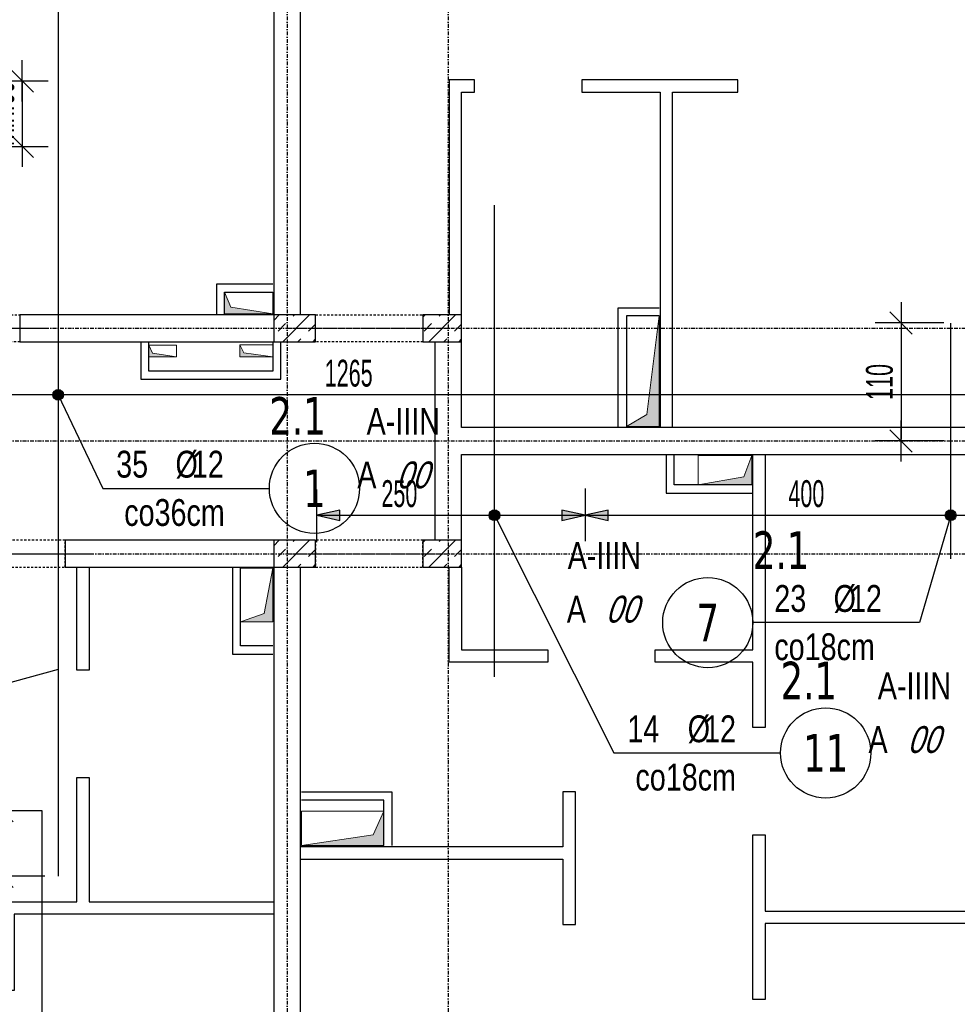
# Model space of a CAD drawing. Header units: millimetres. Extents: x 7622 to 25843, y -22705 to -15125.
# Tile 29 of 45: x 13667 to 14540, y -17324 to -16406. Entities that reach past the tile are written whole.
import ezdxf
from ezdxf.enums import TextEntityAlignment as Align

# ---------------------------------------------------------------- set-up
doc = ezdxf.new("R2010")
doc.units = ezdxf.units.MM
doc.header["$LTSCALE"] = 10
doc.linetypes.add('MO', pattern=[0.7, 0.35, -0.17, 0.01, -0.17])
doc.linetypes.add('MP', pattern=[0.36, 0.2, -0.16])
for name, color, linetype in [('BA_szr', 1, 'Continuous'), ('BA_wym', 1, 'Continuous'), ('BD_lpm', 1, 'MP'), ('BD_osm', 1, 'MO'), ('BD_wic', 1, 'Continuous'), ('BD_wig', 3, 'Continuous'), ('BZ_odn', 1, 'Continuous'), ('BZ_opi1', 7, 'Continuous'), ('BZ_opi2', 4, 'Continuous'), ('BZ_P_wid', 3, 'Continuous'), ('BZ_wym', 1, 'Continuous')]:
    doc.layers.add(name, color=color, linetype=linetype)
doc.layers.add('BZ_pom', color=6, linetype='Continuous', plot=False)
doc.layers.add('Nowe_A-Przebicia_Nr_pióra__1', color=7, linetype='Continuous', lineweight=13)
doc.layers.add('Nowe_A-Przebicia_Nr_pióra__102', color=7, linetype='Continuous', lineweight=5, true_color=0xcccccc)
doc.styles.add('BIKTBG', font='tahoma.ttf', dxfattribs={"width": 0.85})
doc.styles.add('BIKTS', font='bikromsw.shx', dxfattribs={"width": 0.8})
doc.styles.add('BIKWYM', font='bikromsw.shx', dxfattribs={"width": 0.6})
doc.dimstyles.new('BZ_KP_100_cm', dxfattribs={"dimtxt": 25, "dimasz": 1.666667, "dimexe": 24, "dimexo": 0, "dimgap": 0, "dimtad": 0, "dimdec": 1, "dimrnd": 0.5, "dimzin": 9, "dimdsep": 46, "dimtxsty": 'BIKWYM', "dimblk": 'WYM-KR', "dimblk1": 'WYM-KP', "dimblk2": 'WYM-KP', "dimsah": 1, "dimcen": 0, "dimdle": 20, "dimclrd": 256, "dimclre": 256, "dimclrt": 7, "dimadec": 0, "dimazin": 0, "dimtfac": 0.033333, "dimtdec": 1, "dimtmove": 0, "dimatfit": 3, "dimldrblk": 'WYM-KP', "dimfxl": 1, "dimtvp": 0.8, "dimtolj": 1, "dimarcsym": 0})
doc.dimstyles.new('BZ_KR_100_cm', dxfattribs={"dimtxt": 25, "dimasz": 1.666667, "dimexe": 24, "dimexo": 0, "dimgap": 0, "dimtad": 0, "dimdec": 1, "dimrnd": 0.5, "dimzin": 9, "dimdsep": 46, "dimtxsty": 'BIKWYM', "dimblk": 'WYM-KR', "dimcen": 0, "dimdle": 20, "dimclrd": 256, "dimclre": 256, "dimclrt": 7, "dimadec": 0, "dimazin": 0, "dimtfac": 0.033333, "dimtdec": 1, "dimtmove": 0, "dimatfit": 3, "dimldrblk": 'WYM-KR', "dimfxl": 1, "dimtvp": 0.8, "dimtolj": 1, "dimarcsym": 0})
doc.dimstyles.new('BZ_ST_100_cm', dxfattribs={"dimtxt": 25, "dimasz": 1.666667, "dimexe": 24, "dimexo": 0, "dimgap": 0, "dimtad": 0, "dimdec": 1, "dimrnd": 0.5, "dimdsep": 46, "dimtxsty": 'BIKWYM', "dimblk": 'WYM-ST', "dimcen": 0, "dimdle": 20, "dimclrd": 256, "dimclre": 256, "dimclrt": 7, "dimadec": 0, "dimazin": 0, "dimtfac": 0.033333, "dimtdec": 1, "dimtix": 1, "dimtmove": 2, "dimatfit": 3, "dimldrblk": 'WYM-ST', "dimfxl": 25, "dimfxlon": 1, "dimtvp": 0.8, "dimtolj": 1, "dimtzin": 0, "dimarcsym": 0})

# ---------------------------------------------------------------- blocks, each defined once
blk = doc.blocks.new('WYM-ST')
blk.add_hatch(color=256).paths.add_polyline_path([(-13, 2.88), (0, 0), (-13, -2.88)])
blk.add_lwpolyline([(0, 0), (-13, 2.88), (-13, -2.88), (0, 0)])
blk = doc.blocks.new('*D195')
at = {"layer": 'BA_wym', "lineweight": -2}
for p, q in [((13328.6, -17480.38), (13328.6, -17529.38)), ((14593.6, -17480.38), (14593.6, -17529.38)), ((14591.93, -17505.38), (13330.26, -17505.38))]:
    blk.add_line(p, q, dxfattribs=at)
at = {"layer": 'Defpoints', "color": 0}
for p in [(13328.6, -16344.31), (14593.6, -16588.81), (13328.6, -17505.38)]:
    blk.add_point(p, dxfattribs=at)
at = {"layer": 'BA_wym', "lineweight": -2, "xscale": 1.666666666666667, "yscale": 1.666666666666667, "zscale": 1.666666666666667, "rotation": 180}
blk.add_blockref('WYM-ST', (13328.6, -17505.38), dxfattribs=at)
at = {"layer": 'BA_wym', "lineweight": -2, "xscale": 1.666666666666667, "yscale": 1.666666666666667, "zscale": 1.666666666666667}
blk.add_blockref('WYM-ST', (14593.6, -17505.38), dxfattribs=at)
at = {"layer": 'BA_wym', "color": 7, "insert": (13973.43, -17485.38), "char_height": 25, "attachment_point": 5, "style": 'BIKWYM'}
blk.add_mtext('\\A1;1265', dxfattribs=at)
blk = doc.blocks.new('*D368')
at = {"layer": 'BA_wym', "lineweight": -2}
for p, q in [((13328.6, -16730.81), (13328.6, -16779.81)), ((14593.6, -16730.81), (14593.6, -16779.81)), ((14591.93, -16755.81), (13330.26, -16755.81))]:
    blk.add_line(p, q, dxfattribs=at)
at = {"layer": 'Defpoints', "color": 0}
for p in [(13328.6, -16658.04), (14593.6, -16658.04), (13328.6, -16755.81)]:
    blk.add_point(p, dxfattribs=at)
at = {"layer": 'BA_wym', "lineweight": -2, "xscale": 1.666666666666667, "yscale": 1.666666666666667, "zscale": 1.666666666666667, "rotation": 180}
blk.add_blockref('WYM-ST', (13328.6, -16755.81), dxfattribs=at)
at = {"layer": 'BA_wym', "lineweight": -2, "xscale": 1.666666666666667, "yscale": 1.666666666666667, "zscale": 1.666666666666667}
blk.add_blockref('WYM-ST', (14593.6, -16755.81), dxfattribs=at)
at = {"layer": 'BA_wym', "color": 7, "insert": (13973.43, -16735.81), "char_height": 25, "attachment_point": 5, "style": 'BIKWYM'}
blk.add_mtext('\\A1;1265', dxfattribs=at)
blk = doc.blocks.new('WYM-KR')
at = {"color": 7, "linetype": 'ByBlock'}
blk.add_line((6.24, 6.24), (-6.24, -6.24), dxfattribs=at)
at = {"linetype": 'ByBlock'}
blk.add_line((11.52, 0), (-11.52, 0), dxfattribs=at)
blk = doc.blocks.new('*D374')
at = {"layer": 'BZ_wym', "lineweight": -2}
for p, q in [((13687.75, -17143.31), (13626.46, -17143.31)), ((13650.46, -17141.64), (13650.46, -17139.98)), ((13650.46, -17143.31), (13650.46, -17204.31)), ((13690.46, -17204.31), (13626.46, -17204.31)), ((13650.46, -17205.98), (13650.46, -17207.64))]:
    blk.add_line(p, q, dxfattribs=at)
at = {"layer": 'Defpoints', "color": 0}
for p in [(13687.75, -17143.31), (13650.46, -17204.31), (13702.75, -17204.31)]:
    blk.add_point(p, dxfattribs=at)
at = {"layer": 'BZ_wym', "lineweight": -2, "xscale": 1.666666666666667, "yscale": 1.666666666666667, "zscale": 1.666666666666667}
for p, rotation in [((13650.46, -17143.31), 270), ((13650.46, -17204.31), 90)]:
    blk.add_blockref('WYM-KR', p, dxfattribs=dict(at, rotation=rotation))
at = {"layer": 'BZ_wym', "color": 7, "insert": (13630.46, -17173.56), "char_height": 25, "attachment_point": 5, "rotation": 90, "style": 'BIKWYM'}
blk.add_mtext('\\A1;min.60', dxfattribs=at)
blk = doc.blocks.new('WYM-KP')
blk.add_hatch(color=256).paths.add_polyline_path([(3, 0, 1), (-3, 0, 1)])
blk.add_circle((0, 0), 3)
blk = doc.blocks.new('bik_BlkOpPret', base_point=(1524.45, 7050.26))
at = {"layer": 'BZ_opi1', "style": 'BIKTS', "width": 0.6}
for tag, p in [('SZTUK', (1533.83, 7057.76)), ('PRZEDR_FI', (1554.72, 7057.76)), ('PRZEKROJ', (1563.29, 7057.76)), ('PRZEDR_L', (1533.83, 7024.01)), ('DLUGOSC', (1568.65, 7024.01)), ('UWAGA', (1533.83, 6997.76))]:
    blk.add_attdef(tag, p, '', height=18.75, dxfattribs=at)
at = {"layer": 'BZ_opi2', "style": 'BIKTBG', "width": 0.6}
blk.add_attdef('NUMER', text='', height=26.25, dxfattribs=at).set_placement((1620.77, 7050.26), align=Align.MIDDLE_CENTER)
at = {"layer": 'BZ_pom', "width": 0.6}
for tag, p, height, style in [('POZYCJA', (1589.27, 7087.76), 26.25, 'BIKTBG'), ('GATUNEK', (1630.22, 7087.76), 18.75, 'BIKTS'), ('METODA_L', (1639.09, 7050.26), 18.75, 'BIKTS'), ('EURO_KOD', (1663.74, 7050.26), 18.75, 'BIKTS')]:
    blk.add_attdef(tag, p, '', height=height, dxfattribs=dict(at, style=style))
at = {"layer": 'BZ_wym', "width": 0.6}
for tag, p, height, style, flags in [('PRZEDR_NR', (1533.83, 6969.63), 26.25, 'BIKTBG', 1), ('PRZEDR_SZT', (1533.83, 6941.51), 18.75, 'BIKTS', 1), ('TYP_PRETA', (1533.83, 6913.38), 18.75, 'BIKTS', 3), ('EURO_KOD_SEGMENTY', (1567.58, 6885.26), 18.75, 'BIKTS', 3), ('HAK_1', (1533.83, 6857.13), 18.75, 'BIKTS', 3), ('HAK_2', (1533.83, 6829.01), 18.75, 'BIKTS', 3), ('ID', (1533.83, 6800.88), 18.75, 'BIKTS', 3), ('ID_C', (1533.83, 6772.76), 18.75, 'BIKTS', 3), ('b_atr_0', (1533.83, 6744.63), 18.75, 'BIKTS', 3)]:
    blk.add_attdef(tag, p, '', height=height, dxfattribs=dict(at, style=style, flags=flags))
blk = doc.blocks.new('*D380')
at = {"layer": 'BZ_wym', "lineweight": -2}
for p, q in [((13629.32, -16463.31), (13693.32, -16463.31)), ((13669.32, -16461.64), (13669.32, -16459.98)), ((13669.32, -16463.31), (13669.32, -16524.31)), ((13629.32, -16524.31), (13693.32, -16524.31)), ((13669.32, -16525.98), (13669.32, -16527.64))]:
    blk.add_line(p, q, dxfattribs=at)
at = {"layer": 'Defpoints', "color": 0}
for p in [(13602.43, -16463.31), (13617.43, -16524.31), (13669.32, -16524.31)]:
    blk.add_point(p, dxfattribs=at)
at = {"layer": 'BZ_wym', "lineweight": -2, "xscale": 1.666666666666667, "yscale": 1.666666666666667, "zscale": 1.666666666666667}
for p, rotation in [((13669.32, -16463.31), 270), ((13669.32, -16524.31), 90)]:
    blk.add_blockref('WYM-KR', p, dxfattribs=dict(at, rotation=rotation))
at = {"layer": 'BZ_wym', "color": 7, "insert": (13649.32, -16493.81), "char_height": 25, "attachment_point": 5, "rotation": 90, "style": 'BIKWYM'}
blk.add_mtext('\\A1;min.60', dxfattribs=at)
blk = doc.blocks.new('*D384')
at = {"layer": 'BA_wym', "lineweight": -2}
for p, q in [((14193.6, -16843.01), (14193.6, -16892.01)), ((14593.6, -16843.01), (14593.6, -16892.01)), ((14195.26, -16868.01), (14591.93, -16868.01))]:
    blk.add_line(p, q, dxfattribs=at)
at = {"layer": 'Defpoints', "color": 0}
for p in [(14193.6, -16786.31), (14593.6, -16789.67), (14593.6, -16868.01)]:
    blk.add_point(p, dxfattribs=at)
at = {"layer": 'BA_wym', "lineweight": -2, "xscale": 1.666666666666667, "yscale": 1.666666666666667, "zscale": 1.666666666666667, "rotation": 180}
blk.add_blockref('WYM-ST', (14193.6, -16868.01), dxfattribs=at)
at = {"layer": 'BA_wym', "lineweight": -2, "xscale": 1.666666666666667, "yscale": 1.666666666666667, "zscale": 1.666666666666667}
blk.add_blockref('WYM-ST', (14593.6, -16868.01), dxfattribs=at)
at = {"layer": 'BA_wym', "color": 7, "insert": (14399.83, -16848.01), "char_height": 25, "attachment_point": 5, "style": 'BIKWYM'}
blk.add_mtext('\\A1;400', dxfattribs=at)
blk = doc.blocks.new('*D385')
at = {"layer": 'BA_wym', "lineweight": -2}
for p, q in [((13943.6, -16893.01), (13943.6, -16844.01)), ((14193.6, -16843.01), (14193.6, -16892.01)), ((13945.26, -16868.01), (14191.93, -16868.01))]:
    blk.add_line(p, q, dxfattribs=at)
at = {"layer": 'Defpoints', "color": 0}
for p in [(14193.6, -16786.31), (14193.6, -16868.01), (13943.6, -16916.31)]:
    blk.add_point(p, dxfattribs=at)
at = {"layer": 'BA_wym', "lineweight": -2, "xscale": 1.666666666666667, "yscale": 1.666666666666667, "zscale": 1.666666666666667, "rotation": 180}
blk.add_blockref('WYM-ST', (13943.6, -16868.01), dxfattribs=at)
at = {"layer": 'BA_wym', "lineweight": -2, "xscale": 1.666666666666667, "yscale": 1.666666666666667, "zscale": 1.666666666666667}
blk.add_blockref('WYM-ST', (14193.6, -16868.01), dxfattribs=at)
at = {"layer": 'BA_wym', "color": 7, "insert": (14020.65, -16848.01), "char_height": 25, "attachment_point": 5, "style": 'BIKWYM'}
blk.add_mtext('\\A1;250', dxfattribs=at)
blk = doc.blocks.new('*D386')
at = {"layer": 'BZ_wym', "lineweight": -2}
for p, q in [((14528.03, -16688.81), (14464.03, -16688.81)), ((14488.03, -16690.48), (14488.03, -16797.14)), ((14528.03, -16798.81), (14464.03, -16798.81))]:
    blk.add_line(p, q, dxfattribs=at)
at = {"layer": 'Defpoints', "color": 0}
for p in [(14528.03, -16688.81), (14488.03, -16798.81), (14528.03, -16798.81)]:
    blk.add_point(p, dxfattribs=at)
at = {"layer": 'BZ_wym', "lineweight": -2, "xscale": 1.666666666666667, "yscale": 1.666666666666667, "zscale": 1.666666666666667}
for p, rotation in [((14488.03, -16688.81), 90), ((14488.03, -16798.81), 270)]:
    blk.add_blockref('WYM-KR', p, dxfattribs=dict(at, rotation=rotation))
at = {"layer": 'BZ_wym', "color": 7, "insert": (14468.03, -16743.81), "char_height": 25, "attachment_point": 5, "rotation": 90, "style": 'BIKWYM'}
blk.add_mtext('\\A1;110', dxfattribs=at)

msp = doc.modelspace()

# ---------------------------------------------------------------- hatches: boundary and pattern name
at = {"layer": 'BA_szr'}
h = msp.add_hatch(dxfattribs=at)
h.set_pattern_fill('BIK_ZELBET', color=256, scale=100, angle=45, pattern_type=2)
h.set_pattern_definition([(45, (2289.82, -17750.161), (-14.142136, 14.142136), []), (45, (2282.75, -17743.09), (-14.142136, 14.142136), [10, -10])])
h.paths.add_polyline_path([(13903.6, -16706.31), (13942.6, -16706.31), (13942.6, -16681.31), (13903.6, -16681.31)])
h = msp.add_hatch(dxfattribs=at)
h.set_pattern_fill('BIK_ZELBET', color=256, scale=100, angle=45, pattern_type=2)
h.set_pattern_definition([(45, (2425.82, -17750.161), (-14.142136, 14.142136), []), (45, (2418.749, -17743.09), (-14.142136, 14.142136), [10, -10])])
h.paths.add_polyline_path([(14042.6, -16706.31), (14078.6, -16706.31), (14078.6, -16681.31), (14042.6, -16681.31)])
h = msp.add_hatch(dxfattribs=at)
h.set_pattern_fill('BIK_ZELBET', color=256, scale=100, angle=45, pattern_type=2)
h.set_pattern_definition([(45, (2289.82, -17960.161), (-14.142136, 14.142136), []), (45, (2282.75, -17953.09), (-14.142136, 14.142136), [10, -10])])
h.paths.add_polyline_path([(13903.6, -16916.31), (13942.6, -16916.31), (13942.6, -16891.31), (13903.6, -16891.31)])
h = msp.add_hatch(dxfattribs=at)
h.set_pattern_fill('BIK_ZELBET', color=256, scale=100, angle=45, pattern_type=2)
h.set_pattern_definition([(45, (2425.82, -17960.161), (-14.142136, 14.142136), []), (45, (2418.749, -17953.09), (-14.142136, 14.142136), [10, -10])])
h.paths.add_polyline_path([(14042.6, -16916.31), (14078.6, -16916.31), (14078.6, -16891.31), (14042.6, -16891.31)])
at = {"layer": 'Nowe_A-Przebicia_Nr_pióra__102', "linetype": 'Continuous', "lineweight": 5, "true_color": 0xcccccc}
for points in [[(13902.6, -16680.31), (13857.6, -16680.31), (13857.6, -16660.31), (13863.66, -16674.25)], [(14232.1, -16785.31), (14262.6, -16785.31), (14262.6, -16682.35), (14251.27, -16773.99)], [(13813.1, -16720.53), (13787.1, -16720.53), (13787.1, -16709.53), (13790.51, -16717.11)], [(13902.6, -16720.28), (13872.1, -16720.28), (13872.1, -16709.28), (13875.8, -16716.58)], [(14299.11, -16839.81), (14349.1, -16839.81), (14349.1, -16812.31), (14341.61, -16832.32)], [(13872.6, -16967.31), (13902.6, -16967.31), (13902.6, -16917.31), (13894.77, -16959.48)], [(13929.6, -17175.81), (14006.1, -17175.81), (14006.1, -17143.86), (13996.11, -17165.82)]]:
    msp.add_hatch(color=254, dxfattribs=at).paths.add_polyline_path(points)

# ---------------------------------------------------------------- linework, layer by layer
at = {"layer": 'BD_lpm'}
for points in [[(13667.1, -16706.31), (13565.1, -16706.31), (13565.1, -16681.31), (13667.1, -16681.31)], [(14042.6, -16706.31), (13942.6, -16706.31), (13942.6, -16681.31), (14042.6, -16681.31)], [(13609.1, -16916.31), (13709.1, -16916.31), (13709.1, -16891.31), (13609.1, -16891.31)], [(13942.6, -16916.31), (14042.6, -16916.31), (14042.6, -16891.31), (13942.6, -16891.31)]]:
    msp.add_lwpolyline(points, close=True, dxfattribs=at)
at = {"layer": 'BD_osm', "color": 5}
for p, q in [((13540.1, -16693.81), (13692.1, -16693.81)), ((13917.6, -16693.81), (14067.6, -16693.81)), ((13584.1, -16903.81), (13734.1, -16903.81)), ((13917.6, -16903.81), (14067.6, -16903.81))]:
    msp.add_line(p, q, dxfattribs=at)
at = {"layer": 'BD_osm'}
for points in [[(13916.1, -15430.31), (13916.1, -18302.76)], [(14066.1, -15430.31), (14066.1, -18302.76)], [(11653.6, -16693.81), (14978.6, -16693.81)], [(11653.6, -16798.81), (14978.6, -16798.81)], [(11653.6, -16903.81), (14978.6, -16903.81)]]:
    msp.add_lwpolyline(points, dxfattribs=at)
at = {"layer": 'BD_wic', "color": 8}
for points in [[(14078.6, -16681.31), (14078.6, -16473.81), (14090.6, -16473.81), (14090.6, -16462.31), (14067.1, -16462.31), (14067.1, -16681.31)], [(14275.1, -16786.31), (14275.1, -16473.81), (14336.1, -16473.81), (14336.1, -16462.31), (14190.6, -16462.31), (14190.6, -16473.81), (14263.6, -16473.81), (14263.6, -16786.31)], [(13902.6, -16652.81), (13850.1, -16652.81), (13850.1, -16680.31)], [(13857.6, -16680.31), (13857.6, -16660.31), (13902.6, -16660.31)], [(14224.6, -16785.31), (14224.6, -16674.85), (14262.6, -16674.85)], [(14262.6, -16682.35), (14232.1, -16682.35), (14232.1, -16785.31)], [(13779.6, -16707.31), (13779.6, -16741.31), (13910.12, -16741.31), (13910.12, -16707.31)], [(13902.6, -16707.31), (13902.62, -16733.81), (13787.1, -16733.81), (13787.1, -16707.31)], [(14361.6, -16811.31), (14361.6, -17065.82), (14350.1, -17065.82), (14350.1, -17004.81), (14259.1, -17004.81), (14259.1, -16993.31), (14350.1, -16993.31), (14350.1, -16811.31)], [(14269.1, -16812.31), (14269.1, -16847.31), (14349.1, -16847.31)], [(14349.1, -16839.81), (14276.6, -16839.81), (14276.6, -16812.31)], [(13731.6, -16916.31), (13731.6, -17012.31), (13720.1, -17012.31), (13720.1, -16916.31)], [(13865.1, -16917.31), (13865.1, -16997.31), (13902.6, -16997.31)], [(13902.6, -16989.81), (13872.6, -16989.81), (13872.6, -16917.31)], [(14078.6, -16916.31), (14078.6, -16993.31), (14159.1, -16993.31), (14159.1, -17004.81), (14067.1, -17004.81), (14067.1, -16916.31)], [(13903.6, -17239.81), (13661.6, -17239.81), (13661.6, -17310.81), (13650.1, -17310.81), (13650.1, -17228.31), (13720.1, -17228.31), (13720.1, -17112.31), (13731.6, -17112.31), (13731.6, -17228.31), (13903.6, -17228.31)], [(13928.6, -17188.31), (14173.09, -17188.31), (14173.09, -17249.31), (14184.59, -17249.31), (14184.59, -17125.81), (14173.09, -17125.81), (14173.09, -17176.81), (13928.6, -17176.81)], [(13929.6, -17125.81), (14013.6, -17125.81), (14013.6, -17175.81)], [(14006.1, -17175.81), (14006.1, -17133.31), (13929.6, -17133.31)], [(14593.6, -17248.32), (14361.6, -17248.32), (14361.6, -17319.32), (14350.1, -17319.32), (14350.1, -17165.82), (14361.6, -17165.82), (14361.6, -17236.82), (14593.6, -17236.82)]]:
    msp.add_lwpolyline(points, dxfattribs=at)
at = {"layer": 'BD_wig'}
for points in [[(13976.1, -15866.31), (13976.1, -15841.31), (13928.6, -15841.31), (13928.6, -15790.31), (13903.6, -15790.31), (13903.6, -15841.31), (13839.1, -15841.31), (13839.1, -15866.31), (13903.6, -15866.31), (13903.6, -16681.31), (13667.1, -16681.31), (13667.1, -16706.31), (13942.6, -16706.31), (13942.6, -16681.31), (13928.6, -16681.31), (13928.6, -15866.31), (13976.1, -15866.31)], [(14593.6, -16948.81), (14618.6, -16948.81), (14618.6, -16688.81), (14593.6, -16688.81), (14593.6, -16786.31), (14078.6, -16786.31), (14078.6, -16681.31), (14042.6, -16681.31), (14042.6, -16706.31), (14053.6, -16706.31), (14053.6, -16891.31), (14042.6, -16891.31), (14042.6, -16916.31), (14078.6, -16916.31), (14078.6, -16811.31), (14593.6, -16811.31), (14593.6, -16948.81)], [(13866.1, -17666.31), (13996.09, -17666.31), (13996.09, -17641.31), (13928.6, -17641.31), (13928.6, -16916.31), (13942.6, -16916.31), (13942.6, -16891.31), (13709.1, -16891.31), (13709.1, -16916.31), (13903.6, -16916.31), (13903.6, -17641.31), (13866.1, -17641.31), (13866.1, -17666.31)]]:
    msp.add_lwpolyline(points, dxfattribs=at)
for points in [[(13903.6, -16706.31), (13942.6, -16706.31), (13942.6, -16681.31), (13903.6, -16681.31)], [(14042.6, -16706.31), (14078.6, -16706.31), (14078.6, -16681.31), (14042.6, -16681.31)], [(13903.6, -16916.31), (13942.6, -16916.31), (13942.6, -16891.31), (13903.6, -16891.31)], [(14042.6, -16916.31), (14078.6, -16916.31), (14078.6, -16891.31), (14042.6, -16891.31)]]:
    msp.add_lwpolyline(points, close=True, dxfattribs=at)
at = {"layer": 'BZ_odn'}
for centre in [(13941.53, -16842.93), (14307.99, -16968.02), (14417.82, -17089.46)]:
    msp.add_circle(centre, 42, dxfattribs=at)
at = {"layer": 'BZ_P_wid', "color": 3, "const_width": 1.2}
for points in [[(13702.75, -17204.31), (13702.75, -16224.31)], [(14109.2, -17018.81), (14109.2, -16578.81)], [(13687.75, -17663.31), (13687.75, -17143.31)]]:
    msp.add_lwpolyline(points, dxfattribs=at)
at = {"layer": 'BZ_P_wid', "const_width": 1.2}
msp.add_lwpolyline([(14534.31, -16688.81), (14534.31, -16908.81)], dxfattribs=at)
at = {"layer": 'Nowe_A-Przebicia_Nr_pióra__1', "color": 7, "linetype": 'Continuous', "lineweight": 13}
for p, q in [((13863.66, -16674.25), (13857.6, -16660.31)), ((13857.6, -16660.31), (13902.6, -16660.31)), ((13857.6, -16680.31), (13857.6, -16660.31)), ((13902.6, -16660.31), (13902.6, -16680.31)), ((13902.6, -16680.31), (13863.66, -16674.25)), ((13902.6, -16680.31), (13857.6, -16680.31)), ((14232.1, -16682.35), (14262.6, -16682.35)), ((14232.1, -16785.31), (14232.1, -16682.35)), ((14251.27, -16773.99), (14262.6, -16682.35)), ((14262.6, -16682.35), (14251.27, -16773.99)), ((14262.6, -16785.31), (14262.6, -16682.35)), ((13790.51, -16717.11), (13787.1, -16709.53)), ((13787.1, -16709.53), (13813.1, -16709.53)), ((13787.1, -16720.53), (13787.1, -16709.53)), ((13813.1, -16709.53), (13813.1, -16720.53)), ((13875.8, -16716.58), (13872.1, -16709.28)), ((13872.1, -16709.28), (13902.6, -16709.28)), ((13872.1, -16720.28), (13872.1, -16709.28)), ((13902.6, -16709.28), (13902.6, -16720.28)), ((13813.1, -16720.53), (13787.1, -16720.53)), ((13813.1, -16720.53), (13790.51, -16717.11)), ((13902.6, -16720.28), (13872.1, -16720.28)), ((13902.6, -16720.28), (13875.8, -16716.58)), ((14232.1, -16785.31), (14251.27, -16773.99)), ((14251.27, -16773.99), (14232.1, -16785.31)), ((14232.1, -16785.31), (14262.6, -16785.31)), ((14349.1, -16812.31), (14299.11, -16812.31)), ((14299.11, -16812.31), (14299.11, -16839.81)), ((14341.61, -16832.32), (14349.1, -16812.31)), ((14349.1, -16839.81), (14349.1, -16812.31)), ((14299.11, -16839.81), (14341.61, -16832.32)), ((14299.11, -16839.81), (14349.1, -16839.81)), ((13902.6, -16917.31), (13872.6, -16917.31)), ((13872.6, -16917.31), (13872.6, -16967.31)), ((13894.77, -16959.48), (13902.6, -16917.31)), ((13902.6, -16967.31), (13902.6, -16917.31)), ((13872.6, -16967.31), (13894.77, -16959.48)), ((13872.6, -16967.31), (13902.6, -16967.31)), ((14006.1, -17143.86), (13929.6, -17143.86)), ((13929.6, -17143.86), (13929.6, -17175.81)), ((13996.11, -17165.82), (14006.1, -17143.86)), ((14006.1, -17175.81), (14006.1, -17143.86)), ((13929.6, -17175.81), (13996.11, -17165.82)), ((13929.6, -17175.81), (14006.1, -17175.81))]:
    msp.add_line(p, q, dxfattribs=at)

# ---------------------------------------------------------------- block references
ref = msp.add_blockref('bik_BlkOpPret', (13744.29, -16842.93))
ref.add_attrib('NUMER', '1', dxfattribs={"layer": 'BZ_opi2', "height": 35, "style": 'BIKTBG', "width": 0.8}).set_placement((13941.53, -16842.93), align=Align.MIDDLE_CENTER)
ref.add_attrib('POZYCJA', '2.1', (13899.53, -16792.93), dxfattribs={"layer": 'BZ_pom', "height": 35, "style": 'BIKTBG', "width": 0.8})
ref.add_attrib('SZTUK', '35', (13756.79, -16832.93), dxfattribs={"layer": 'BZ_opi1', "height": 25, "style": 'BIKTS', "width": 0.8})
ref.add_attrib('GATUNEK', 'A-IIIN', (13990.12, -16792.93), dxfattribs={"layer": 'BZ_pom', "height": 25, "style": 'BIKTS', "width": 0.8})
ref.add_attrib('PRZEKROJ', '12', (13827.27, -16832.93), dxfattribs={"layer": 'BZ_opi1', "height": 25, "style": 'BIKTS', "width": 0.8})
ref.add_attrib('UWAGA', 'co36cm', (13764.29, -16877.93), dxfattribs={"layer": 'BZ_opi1', "height": 25, "style": 'BIKTS', "width": 0.8})
ref.add_attrib('METODA_L', 'A', (13981.44, -16842.93), dxfattribs={"layer": 'BZ_pom', "height": 25, "style": 'BIKTS', "width": 0.8})
ref.add_attrib('PRZEDR_FI', '%%c', (13812.03, -16832.93), dxfattribs={"layer": 'BZ_opi1', "height": 25, "style": 'BIKTS', "width": 0.8})
ref.add_attrib('EURO_KOD', '00', (14017.63, -16842.93), dxfattribs={"layer": 'BZ_pom', "height": 25, "style": 'BIKTS', "oblique": 18, "width": 0.8})
ref = msp.add_blockref('bik_BlkOpPret', (14505.23, -16968.02))
ref.add_attrib('NUMER', '7', dxfattribs={"layer": 'BZ_opi2', "height": 35, "style": 'BIKTBG', "width": 0.8}).set_placement((14307.99, -16968.02), align=Align.MIDDLE_CENTER)
ref.add_attrib('POZYCJA', '2.1', (14349.99, -16918.02), dxfattribs={"layer": 'BZ_pom', "height": 35, "style": 'BIKTBG', "width": 0.8})
ref.add_attrib('SZTUK', '23', (14369.99, -16958.02), dxfattribs={"layer": 'BZ_opi1', "height": 25, "style": 'BIKTS', "width": 0.8})
ref.add_attrib('GATUNEK', 'A-IIIN', (14177.5, -16918.02), dxfattribs={"layer": 'BZ_pom', "height": 25, "style": 'BIKTS', "width": 0.8})
ref.add_attrib('PRZEKROJ', '12', (14440.46, -16958.02), dxfattribs={"layer": 'BZ_opi1', "height": 25, "style": 'BIKTS', "width": 0.8})
ref.add_attrib('UWAGA', 'co18cm', (14369.99, -17003.02), dxfattribs={"layer": 'BZ_opi1', "height": 25, "style": 'BIKTS', "width": 0.8})
ref.add_attrib('METODA_L', 'A', (14176.65, -16968.02), dxfattribs={"layer": 'BZ_pom', "height": 25, "style": 'BIKTS', "width": 0.8})
ref.add_attrib('PRZEDR_FI', '%%c', (14425.23, -16958.02), dxfattribs={"layer": 'BZ_opi1', "height": 25, "style": 'BIKTS', "width": 0.8})
ref.add_attrib('EURO_KOD', '00', (14212.84, -16968.02), dxfattribs={"layer": 'BZ_pom', "height": 25, "style": 'BIKTS', "oblique": 18, "width": 0.8})
ref = msp.add_blockref('bik_BlkOpPret', (14220.58, -17089.46))
ref.add_attrib('NUMER', '11', dxfattribs={"layer": 'BZ_opi2', "height": 35, "style": 'BIKTBG', "width": 0.8}).set_placement((14417.82, -17089.46), align=Align.MIDDLE_CENTER)
ref.add_attrib('POZYCJA', '2.1', (14375.82, -17039.46), dxfattribs={"layer": 'BZ_pom', "height": 35, "style": 'BIKTBG', "width": 0.8})
ref.add_attrib('SZTUK', '14', (14233.08, -17079.46), dxfattribs={"layer": 'BZ_opi1', "height": 25, "style": 'BIKTS', "width": 0.8})
ref.add_attrib('GATUNEK', 'A-IIIN', (14466.4, -17039.46), dxfattribs={"layer": 'BZ_pom', "height": 25, "style": 'BIKTS', "width": 0.8})
ref.add_attrib('PRZEKROJ', '12', (14304.51, -17079.46), dxfattribs={"layer": 'BZ_opi1', "height": 25, "style": 'BIKTS', "width": 0.8})
ref.add_attrib('UWAGA', 'co18cm', (14240.58, -17124.46), dxfattribs={"layer": 'BZ_opi1', "height": 25, "style": 'BIKTS', "width": 0.8})
ref.add_attrib('METODA_L', 'A', (14457.72, -17089.46), dxfattribs={"layer": 'BZ_pom', "height": 25, "style": 'BIKTS', "width": 0.8})
ref.add_attrib('PRZEDR_FI', '%%c', (14289.27, -17079.46), dxfattribs={"layer": 'BZ_opi1', "height": 25, "style": 'BIKTS', "width": 0.8})
ref.add_attrib('EURO_KOD', '00', (14493.91, -17089.46), dxfattribs={"layer": 'BZ_pom', "height": 25, "style": 'BIKTS', "oblique": 18, "width": 0.8})

# ---------------------------------------------------------------- dimensions: what is measured, and where the dimension line sits
at = {"layer": 'BA_wym'}
for base, p1, p2, picture, middle in [((13328.6, -17505.38), (14593.6, -16588.81), (13328.6, -16344.31), '*D195', (13973.43, -17485.38)), ((13328.6, -16755.81), (14593.6, -16658.04), (13328.6, -16658.04), '*D368', (13973.43, -16735.81))]:
    dim = msp.add_linear_dim(base=base, p1=p1, p2=p2, dimstyle='BZ_ST_100_cm', override={"dimrnd": 1, "dimblk": 'WYM-ST'}, dxfattribs=at)
    dim.commit()
    dim.dimension.update_dxf_attribs({"geometry": picture, "text_midpoint": middle, "dimtype": 160})
for base, p1, p2, picture, middle in [((14193.6, -16868.01), (13943.6, -16916.31), (14193.6, -16786.31), '*D385', (14020.65, -16848.01)), ((14593.6, -16868.01), (14193.6, -16786.31), (14593.6, -16789.67), '*D384', (14399.83, -16848.01))]:
    dim = msp.add_linear_dim(base=base, p1=p1, p2=p2, angle=180, dimstyle='BZ_ST_100_cm', override={"dimrnd": 1, "dimblk": 'WYM-ST'}, dxfattribs=at)
    dim.commit()
    dim.dimension.update_dxf_attribs({"geometry": picture, "text_midpoint": middle, "dimtype": 160})
at = {"layer": 'BZ_wym'}
for base, p1, p2, picture, middle in [((13669.32, -16524.31), (13602.43, -16463.31), (13617.43, -16524.31), '*D380', (13669.32, -16493.81)), ((13650.46, -17204.31), (13687.75, -17143.31), (13702.75, -17204.31), '*D374', (13650.46, -17173.56))]:
    dim = msp.add_linear_dim(base=base, p1=p1, p2=p2, angle=270, text='min.60', dimstyle='BZ_KR_100_cm', override={"dimtxsty": 'BIKWYM', "dimatfit": 1, "dimfxl": 40, "dimfxlon": 1}, dxfattribs=at)
    dim.commit()
    dim.dimension.update_dxf_attribs({"geometry": picture, "text_midpoint": middle, "dimtype": 160})
dim = msp.add_linear_dim(base=(14488.03, -16798.81), p1=(14528.03, -16688.81), p2=(14528.03, -16798.81), angle=90, dimstyle='BZ_KR_100_cm', override={"dimatfit": 1}, dxfattribs=at)
dim.commit()
dim.dimension.update_dxf_attribs({"geometry": '*D386', "text_midpoint": (14468.03, -16743.81)})

# ---------------------------------------------------------------- leaders
at = {"layer": 'BZ_odn'}
for points in [[(13702.75, -16755.81), (13744.29, -16842.93), (13899.53, -16842.93)], [(14109.2, -16868.01), (14220.58, -17089.46), (14375.82, -17089.46)], [(14534.31, -16868.01), (14505.23, -16968.02), (14349.99, -16968.02)]]:
    msp.add_leader(points, dimstyle='BZ_KP_100_cm', dxfattribs=at)
at = {"layer": 'BZ_odn', "has_arrowhead": 0}
msp.add_leader([(13702.75, -17011.87), (13537.23, -17056.73), (13346.6, -17056.73)], dimstyle='BZ_ST_100_cm', dxfattribs=at)

doc.saveas('drawing.dxf')
